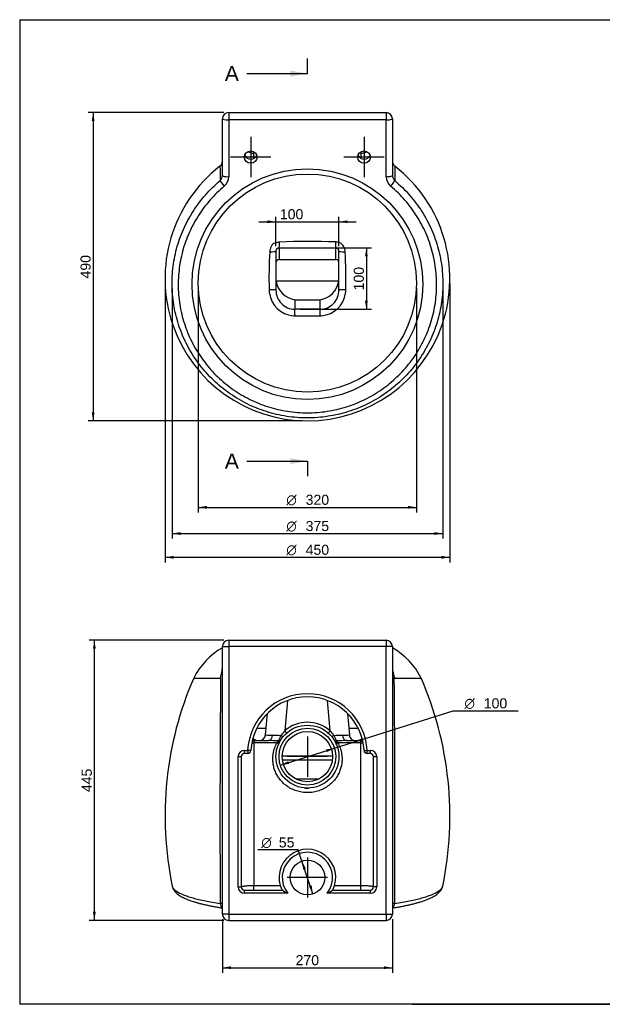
# Model space of a CAD drawing. Header units: millimetres. Extents: x 11 to 285, y 7 to 203.
# Tile 1 of 3: x 11 to 127, y 7 to 203. Entities that reach past the tile are written whole.
import ezdxf
from ezdxf.enums import TextEntityAlignment as Align
from ezdxf.lldxf.tags import DXFTag

# ---------------------------------------------------------------- set-up
doc = ezdxf.new("R2010")
doc.units = ezdxf.units.MM
for name, color, linetype in [('1', 7, 'Continuous'), ('Default', 7, 'Continuous'), ('PLANET-A-P_(8401', 7, 'Continuous'), ('Predefinito', 7, 'Continuous')]:
    doc.layers.add(name, color=color, linetype=linetype)
doc.styles.add('SEACAD_Arial', font='ARIAL.TTF')
doc.styles.add('SEACAD_Solid_Edge_ANSI1_Symbols', font='semeca1.ttf')
tags = doc.linetypes.add('CENTER2', pattern=[28.575, 19.05, -3.175, 3.175, -3.175]).pattern_tags.tags
tags[10:11] = [DXFTag(74, 4), DXFTag(75, 0), DXFTag(340, '0'), DXFTag(46, 0.0), DXFTag(50, 0.0), DXFTag(44, 0.0), DXFTag(45, 0.0)]
tags[8:9] = [DXFTag(74, 4), DXFTag(75, 0), DXFTag(340, '0'), DXFTag(46, 0.0), DXFTag(50, 0.0), DXFTag(44, 0.0), DXFTag(45, 0.0)]
tags[6:7] = [DXFTag(74, 4), DXFTag(75, 0), DXFTag(340, '0'), DXFTag(46, 0.0), DXFTag(50, 0.0), DXFTag(44, 0.0), DXFTag(45, 0.0)]
tags[4:5] = [DXFTag(74, 4), DXFTag(75, 0), DXFTag(340, '0'), DXFTag(46, 0.0), DXFTag(50, 0.0), DXFTag(44, 0.0), DXFTag(45, 0.0)]
doc.dimstyles.new('ISO_PALLINATURA', dxfattribs={"dimtxt": 2, "dimasz": 1.7, "dimexe": 1, "dimexo": 1, "dimgap": 1, "dimtad": 1, "dimlfac": 8, "dimtxsty": 'SEACAD_Arial', "dimblk1": '_SE_FILLED', "dimblk2": '_SE_FILLED', "dimsah": 1, "dimcen": 1, "dimadec": 0, "dimazin": 0, "dimtfac": 1, "dimtmove": 0, "dimatfit": 3, "dimfxl": 1, "dimtolj": 1, "dimarcsym": 0})

# ---------------------------------------------------------------- blocks, each defined once
blk = doc.blocks.new('SEANNOT_GROUP2')
at = {"layer": 'Default', "color": 7, "linetype": 'CENTER2'}
for p, q in [((67.97, 36.47), (67.97, 28.47)), ((71.97, 32.47), (63.97, 32.47))]:
    blk.add_line(p, q, dxfattribs=at)
blk = doc.blocks.new('SEANNOT_GROUP3')
at = {"layer": 'Default', "color": 7, "linetype": 'CENTER2'}
for p, q in [((67.97, 60.47), (67.97, 52.47)), ((71.97, 56.47), (63.97, 56.47))]:
    blk.add_line(p, q, dxfattribs=at)
blk = doc.blocks.new('SEANNOT_GROUP4')
at = {"layer": 'Default', "color": 7, "linetype": 'CENTER2'}
for p, q in [((56.72, 179.56), (56.72, 171.56)), ((60.72, 175.56), (52.72, 175.56))]:
    blk.add_line(p, q, dxfattribs=at)
blk = doc.blocks.new('SEANNOT_GROUP5')
at = {"layer": 'Default', "color": 7, "linetype": 'CENTER2'}
for p, q in [((79.22, 179.56), (79.22, 171.56)), ((83.22, 175.56), (75.22, 175.56))]:
    blk.add_line(p, q, dxfattribs=at)
blk = doc.blocks.new('SE')
at = {"layer": 'PLANET-A-P_(8401', "color": 7, "linetype": 'Continuous'}
for p, q in [((52.35, 184.41), (83.6, 184.41)), ((52.35, 184.41), (52.35, 182.94)), ((83.6, 184.41), (83.6, 182.94)), ((51.1, 171.89), (51.1, 183.16)), ((52.35, 182.94), (52.35, 171.66)), ((83.6, 182.94), (52.35, 182.94)), ((83.6, 171.66), (83.6, 182.94)), ((84.85, 183.16), (84.85, 171.89)), ((56.74, 176.79), (56.74, 176.4)), ((57.35, 175.31), (57.35, 176.33)), ((57.7, 176.33), (57.35, 176.33)), ((78.6, 176.33), (78.24, 176.33)), ((78.6, 176.33), (78.6, 175.31)), ((79.21, 176.4), (79.21, 176.79)), ((61.72, 156.84), (61.72, 149.15)), ((62.35, 157.52), (62.35, 155.19)), ((73.6, 155.19), (73.6, 157.52)), ((74.22, 149.15), (74.22, 156.84)), ((62.35, 155.19), (73.6, 155.19)), ((62.35, 155.19), (62.35, 155.19)), ((62.35, 155.19), (73.6, 155.19)), ((73.6, 155.19), (73.6, 155.19)), ((61.75, 150.95), (74.19, 150.95)), ((65.47, 147.23), (70.47, 147.23)), ((65.47, 147.23), (65.47, 145.34)), ((70.47, 145.34), (70.47, 147.23))]:
    blk.add_line(p, q, dxfattribs=at)
for centre, radius in [((67.97, 150.31), 22.91), ((67.97, 150.53), 21.66)]:
    blk.add_circle(centre, radius, dxfattribs=at)
for centre, radius, start, end in [((52.35, 183.16), 1.25, 90, 180), ((83.6, 183.16), 1.25, 0, 90), ((57.35, 178.83), 2.5, 240.4346, 270), ((78.6, 178.83), 2.5, 270, 299.5654), ((49.85, 174.74), 1.25, 307.4849, 359.9845), ((86.1, 174.74), 1.25, 180.0139, 232.5767), ((67.97, 151.44), 28.27, 127.8947, 270), ((2280.94, 201.09), 2230.5, 180.70213, 180.77582), ((67.97, 151.44), 28.27, 270, 52.1046), ((49.76, 171.89), 1.34, 311.8232, 0.1823), ((49.86, 171.67), 2.48, 309.8832, 359.9533), ((86.08, 171.67), 2.48, 180.0341, 230.1294), ((86.18, 171.88), 1.33, 179.745, 228.2494), ((61.76, 157.4), 1.08, 99.7105, 159.2803), ((62.56, 156.38), 2.31, 92.981, 115.0632), ((68.08, 37.2), 121.62, 87.4384, 92.661), ((73.41, 156.36), 2.33, 67.1836, 87.2668), ((74.13, 157.43), 1.1, 21.7585, 80.3761), ((165.42, 151.35), 105.08, 177.0543, 181.1733), ((63.03, 156.62), 2.56, 152.7867, 177.0476), ((68.13, 944.89), 787.39, 269.57923, 270.39786), ((72.94, 156.6), 2.53, 3.1085, 29.1217), ((-24.93, 151.32), 100.54, 358.7876, 3.0892), ((62.35, 154.56), 0.625, 90, 180), ((73.6, 154.56), 0.625, 0, 90), ((65.89, 149.32), 5.54, 181.3163, 188.3255), ((65.5, 149.12), 3.78, 179.5315, 269.5679), ((70.45, 149.12), 3.78, 270.3866, 0.5139), ((70.05, 149.32), 5.54, 351.6816, 358.6883), ((65.53, 149.2), 5.16, 187.5434, 265.3722), ((70.42, 149.2), 5.16, 274.6093, 352.4751), ((67.97, -912.81), 1058.16, 89.86463, 90.13537), ((65.61, 149.32), 5.28, 264.5603, 268.8463), ((67.97, 266.29), 122.28, 268.8439, 271.1561), ((70.33, 149.32), 5.28, 271.1537, 275.4397)]:
    blk.add_arc(centre, radius, start, end, dxfattribs=at)
for centre, major_axis, ratio, start_param, end_param in [((52.35, 183.16), (-1.25, 0), 0.180167, 0, 1.570796), ((83.6, 183.16), (-1.25, 0), 0.180167, 1.570796, 3.141593), ((56.72, 176.41), (0, -1.27), 0.983636, 5.058314, 6.283185), ((56.72, 176.41), (0, -1.27), 0.983636, 0, 1.224871), ((79.22, 176.41), (0, -1.27), 0.983636, 5.058314, 6.283185), ((79.22, 176.41), (0, -1.27), 0.983636, 0, 1.224871), ((51.46, 169.99), (0.802, -0.959), 0.116752, 3.398742, 4.850997), ((52.35, 171.89), (-1.25, 0), 0.180167, 0, 1.570796), ((83.6, 171.89), (-1.25, 0), 0.180167, 1.570796, 3.141593), ((84.49, 169.99), (-0.802, -0.959), 0.116752, 1.432188, 2.884444), ((62.35, 159.37), (-0.02, -1.87), 0.054465, 0.158691, 1.194563), ((73.6, 159.37), (0.01, -1.87), 0.048503, -1.201264, -0.158641), ((59.85, 156.84), (1.87, 0), 0.052291, 5.052983, 6.283185), ((76.1, 156.84), (-1.88, 0), 0.057195, 0, 1.226319), ((62.35, 154.57), (-0.625, 0), 0.987473, 4.712389, 6.283185), ((73.6, 154.57), (0.625, 0), 0.987473, 0, 1.570796), ((65.47, 150.95), (-2.81, 2.81), 0.880911, 0.848628, 2.292964), ((70.47, 150.95), (-2.81, -2.81), 0.880911, 0.848628, 2.292964), ((59.85, 149.15), (-1.87, 0), 0.023568, 3.141593, 4.437182), ((76.1, 149.15), (1.87, 0), 0.023481, 1.846049, 3.141593), ((65.47, 143.48), (0, 1.87), 0.019103, -1.272809, -0.126483), ((70.47, 143.48), (0, 1.87), 0.019103, 0.126483, 1.272809)]:
    blk.add_ellipse(centre, major_axis=major_axis, ratio=ratio, start_param=start_param, end_param=end_param, dxfattribs=at)
for centre in [(56.72, 175.56), (79.22, 175.56)]:
    blk.add_ellipse(centre, major_axis=(1.25, 0), ratio=0.983636, dxfattribs=at)
for points, knots in [([(85.33, 173.76), (85.33, 173.76), (85.33, 173.76), (85.33, 173.75), (85.33, 173.65), (85.32, 173.33), (85.32, 173.19), (85.32, 172.87), (85.32, 172.69), (85.31, 172.06), (85.3, 171.53), (85.29, 170.89)], [0.6221747, 0.6221747, 0.6221747, 0.6221747, 0.625, 0.625, 0.75, 0.75, 0.8125, 0.8125, 0.875, 0.875, 1, 1, 1, 1]), ([(85.29, 170.89), (85.82, 170.45), (86.33, 169.98), (87.31, 169.02), (87.79, 168.52), (89.13, 166.98), (89.95, 165.9), (91.04, 164.19), (91.38, 163.6), (92.02, 162.4), (92.32, 161.78), (93.14, 159.91), (93.59, 158.63), (94.29, 156.03), (94.54, 154.7), (94.83, 151.99), (94.88, 150.63), (94.76, 147.94), (94.6, 146.6), (94.2, 144.6), (94.04, 143.94), (93.67, 142.63), (93.46, 141.98), (92.77, 140.08), (92.21, 138.85), (90.9, 136.47), (90.15, 135.32), (88.49, 133.16), (87.58, 132.15), (86.11, 130.74), (85.6, 130.29), (84.54, 129.42), (83.99, 129), (82.3, 127.82), (81.13, 127.13), (78.68, 125.93), (77.4, 125.41), (74.76, 124.58), (73.43, 124.27), (70.72, 123.86), (69.36, 123.75), (67.28, 123.75), (66.59, 123.78), (65.22, 123.88), (64.54, 123.96), (62.51, 124.27), (61.17, 124.58), (59.21, 125.2), (58.55, 125.44), (57.27, 125.95), (56.65, 126.23), (54.81, 127.14), (53.64, 127.83), (51.4, 129.4), (50.32, 130.27), (48.35, 132.16), (47.45, 133.17), (46.21, 134.78), (45.81, 135.34), (45.06, 136.48), (44.71, 137.07), (43.73, 138.86), (43.17, 140.09), (42.48, 142), (42.27, 142.64), (41.9, 143.94), (41.74, 144.61), (41.35, 146.61), (41.18, 147.96), (41.07, 150.65), (41.11, 152), (41.33, 154.03), (41.43, 154.7), (41.68, 156.04), (41.83, 156.69), (42.36, 158.65), (42.8, 159.92), (43.62, 161.79), (43.92, 162.4), (44.57, 163.61), (44.91, 164.19), (46.01, 165.91), (46.82, 166.99), (48.16, 168.53), (48.63, 169.02), (49.61, 169.98), (50.12, 170.45), (50.65, 170.89)], [0, 0, 0, 0, 0.015625, 0.015625, 0.03125, 0.03125, 0.0625, 0.0625, 0.078125, 0.078125, 0.09375, 0.09375, 0.125, 0.125, 0.15625, 0.15625, 0.1875, 0.1875, 0.21875, 0.21875, 0.234375, 0.234375, 0.25, 0.25, 0.28125, 0.28125, 0.3125, 0.3125, 0.34375, 0.34375, 0.359375, 0.359375, 0.375, 0.375, 0.40625, 0.40625, 0.4375, 0.4375, 0.46875, 0.46875, 0.5, 0.5, 0.515625, 0.515625, 0.53125, 0.53125, 0.5625, 0.5625, 0.578125, 0.578125, 0.59375, 0.59375, 0.625, 0.625, 0.65625, 0.65625, 0.6875, 0.6875, 0.703125, 0.703125, 0.71875, 0.71875, 0.75, 0.75, 0.765625, 0.765625, 0.78125, 0.78125, 0.8125, 0.8125, 0.84375, 0.84375, 0.859375, 0.859375, 0.875, 0.875, 0.90625, 0.90625, 0.921875, 0.921875, 0.9375, 0.9375, 0.96875, 0.96875, 0.984375, 0.984375, 1, 1, 1, 1]), ([(51.46, 169.76), (50.45, 168.92), (49.52, 168.01), (47.81, 166.06), (47.03, 165.03), (45.97, 163.38), (45.64, 162.81), (45.03, 161.67), (44.75, 161.09), (43.96, 159.32), (43.53, 158.1), (43.03, 156.23), (42.88, 155.59), (42.64, 154.31), (42.55, 153.67), (42.34, 151.75), (42.29, 150.47), (42.37, 148.54), (42.43, 147.89), (42.58, 146.6), (42.68, 145.96), (43.06, 144.05), (43.41, 142.81), (44.07, 141), (44.31, 140.4), (44.84, 139.22), (45.14, 138.63), (46.08, 136.92), (46.79, 135.83), (48.36, 133.78), (49.22, 132.81), (50.64, 131.45), (51.13, 131.02), (52.14, 130.19), (52.66, 129.79), (54.26, 128.67), (55.38, 128.01), (57.14, 127.14), (57.75, 126.87), (58.97, 126.38), (59.59, 126.16), (61.46, 125.57), (62.73, 125.27), (64.67, 124.97), (65.32, 124.89), (66.64, 124.79), (67.3, 124.77), (69.27, 124.77), (70.58, 124.86), (72.52, 125.16), (73.16, 125.28), (74.44, 125.58), (75.08, 125.76), (76.97, 126.35), (78.18, 126.84), (79.93, 127.7), (80.51, 128.01), (81.63, 128.67), (82.19, 129.03), (83.8, 130.16), (84.81, 130.99), (86.69, 132.78), (87.55, 133.74), (88.75, 135.3), (89.13, 135.83), (89.84, 136.92), (90.17, 137.47), (91.1, 139.17), (91.64, 140.35), (92.3, 142.17), (92.51, 142.8), (92.86, 144.05), (93.01, 144.68), (93.38, 146.57), (93.54, 147.85), (93.62, 149.78), (93.63, 150.43), (93.58, 151.73), (93.54, 152.38), (93.33, 154.31), (93.09, 155.57), (92.59, 157.44), (92.4, 158.05), (91.97, 159.28), (91.73, 159.89), (90.94, 161.67), (90.33, 162.81), (88.94, 164.99), (88.17, 166.03), (86.44, 168), (85.5, 168.92), (84.49, 169.76)], [0, 0, 0, 0, 0.03125, 0.03125, 0.0625, 0.0625, 0.078125, 0.078125, 0.09375, 0.09375, 0.125, 0.125, 0.140625, 0.140625, 0.15625, 0.15625, 0.1875, 0.1875, 0.203125, 0.203125, 0.21875, 0.21875, 0.25, 0.25, 0.265625, 0.265625, 0.28125, 0.28125, 0.3125, 0.3125, 0.34375, 0.34375, 0.359375, 0.359375, 0.375, 0.375, 0.40625, 0.40625, 0.421875, 0.421875, 0.4375, 0.4375, 0.46875, 0.46875, 0.484375, 0.484375, 0.5, 0.5, 0.53125, 0.53125, 0.546875, 0.546875, 0.5625, 0.5625, 0.59375, 0.59375, 0.609375, 0.609375, 0.625, 0.625, 0.65625, 0.65625, 0.6875, 0.6875, 0.703125, 0.703125, 0.71875, 0.71875, 0.75, 0.75, 0.765625, 0.765625, 0.78125, 0.78125, 0.8125, 0.8125, 0.828125, 0.828125, 0.84375, 0.84375, 0.875, 0.875, 0.890625, 0.890625, 0.90625, 0.90625, 0.9375, 0.9375, 0.96875, 0.96875, 1, 1, 1, 1]), ([(62.35, 157.52), (62.32, 157.52), (62.3, 157.52), (62.26, 157.51), (62.23, 157.51), (62.19, 157.5), (62.17, 157.49), (62.14, 157.48), (62.14, 157.48), (62.12, 157.47), (62.11, 157.46), (62.06, 157.44), (62.03, 157.42), (61.96, 157.37), (61.93, 157.34), (61.87, 157.27), (61.85, 157.24), (61.81, 157.18), (61.8, 157.16), (61.79, 157.13), (61.78, 157.12), (61.77, 157.1), (61.77, 157.09), (61.76, 157.06), (61.75, 157.04), (61.74, 157), (61.73, 156.98), (61.73, 156.94), (61.73, 156.92), (61.72, 156.88), (61.72, 156.86), (61.72, 156.84)], [0, 0, 0, 0, 0.0625, 0.0625, 0.125, 0.125, 0.1875, 0.1875, 0.21875, 0.21875, 0.25, 0.25, 0.375, 0.375, 0.5, 0.5, 0.625, 0.625, 0.6875, 0.6875, 0.71875, 0.71875, 0.75, 0.75, 0.8125, 0.8125, 0.875, 0.875, 0.9375, 0.9375, 1, 1, 1, 1]), ([(74.22, 156.84), (74.22, 156.88), (74.22, 156.92), (74.21, 156.98), (74.21, 157), (74.19, 157.04), (74.19, 157.06), (74.18, 157.09), (74.17, 157.1), (74.16, 157.12), (74.16, 157.13), (74.14, 157.16), (74.13, 157.18), (74.1, 157.24), (74.07, 157.27), (74.01, 157.34), (73.98, 157.37), (73.91, 157.42), (73.88, 157.44), (73.83, 157.46), (73.82, 157.47), (73.81, 157.47), (73.8, 157.48), (73.77, 157.49), (73.75, 157.5), (73.71, 157.51), (73.68, 157.51), (73.64, 157.52), (73.62, 157.52), (73.6, 157.52)], [0, 0, 0, 0, 0.125, 0.125, 0.1875, 0.1875, 0.25, 0.25, 0.28125, 0.28125, 0.3125, 0.3125, 0.375, 0.375, 0.5, 0.5, 0.625, 0.625, 0.75, 0.75, 0.78125, 0.78125, 0.8125, 0.8125, 0.875, 0.875, 0.9375, 0.9375, 1, 1, 1, 1])]:
    blk.add_open_spline(points, degree=3, knots=knots, dxfattribs=at)
blk = doc.blocks.new('SE2')
at = {"color": 7, "linetype": 'Continuous', "style": 'SEACAD_Arial'}
blk.add_text('A', height=3, dxfattribs=at).set_placement((51.57, 193.65), align=Align.TOP_LEFT)
blk = doc.blocks.new('SE3')
at = {"color": 7, "linetype": 'Continuous', "style": 'SEACAD_Arial'}
blk.add_text('A', height=3, dxfattribs=at).set_placement((51.57, 116.67), align=Align.TOP_LEFT)
blk = doc.blocks.new('SEANNOT_GROUP6')
at = {"linetype": 'Continuous'}
blk.add_hatch(color=7, dxfattribs=at).paths.add_polyline_path([(64.57, 191.59), (67.97, 192.15), (64.57, 192.72)])
at = {"color": 7, "linetype": 'Continuous'}
blk.add_lwpolyline([(55.97, 192.15), (67.97, 192.15)], dxfattribs=at)
blk = doc.blocks.new('SEANNOT_GROUP7')
at = {"linetype": 'Continuous'}
blk.add_hatch(color=7, dxfattribs=at).paths.add_polyline_path([(64.57, 114.6), (67.97, 115.17), (64.57, 115.74)])
at = {"color": 7, "linetype": 'Continuous'}
blk.add_lwpolyline([(55.97, 115.17), (67.97, 115.17)], dxfattribs=at)
blk = doc.blocks.new('SE1')
at = {"layer": 'Default', "color": 7, "linetype": 'CENTER2'}
for p, q in [((67.97, 192.15), (67.97, 195.15)), ((67.97, 115.17), (67.97, 112.17))]:
    blk.add_line(p, q, dxfattribs=at)
at = {"layer": 'Default', "color": 7, "linetype": 'CENTER2', "const_width": 0.00035}
blk.add_lwpolyline([(67.97, 192.15), (67.97, 115.17)], dxfattribs=at)
at = {"layer": 'Default'}
for name in ['SE2', 'SEANNOT_GROUP6', 'SE3', 'SEANNOT_GROUP7']:
    blk.add_blockref(name, (0, 0), dxfattribs=at)
blk = doc.blocks.new('SE5')
at = {"layer": 'PLANET-A-P_(8401', "color": 7, "linetype": 'Continuous'}
for p, q in [((51.1, 25.21), (51.1, 78.34)), ((51.1, 78.34), (52.35, 78.34)), ((52.35, 79.59), (83.6, 79.59)), ((52.35, 79.59), (52.35, 78.34)), ((52.35, 78.34), (52.35, 25.21)), ((83.6, 78.34), (52.35, 78.34)), ((83.6, 79.59), (83.6, 78.34)), ((83.6, 25.21), (83.6, 78.34)), ((84.85, 78.34), (83.6, 78.34)), ((84.85, 78.34), (84.85, 25.21)), ((45.4, 72.09), (50.68, 72.09)), ((85.26, 72.09), (90.54, 72.09)), ((63.99, 67.61), (63.46, 61.6)), ((72.48, 61.6), (71.96, 67.61)), ((59.66, 60.8), (60.03, 65.06)), ((75.92, 65.06), (76.29, 60.8)), ((57.93, 62.16), (59.77, 62.16)), ((76.17, 62.16), (78.02, 62.16)), ((57.35, 59.6), (57.35, 59.22)), ((57.35, 59.22), (57.35, 30.9)), ((61.96, 59.22), (57.35, 59.22)), ((57.44, 59.66), (60.25, 59.66)), ((78.6, 59.22), (73.99, 59.22)), ((75.7, 59.66), (78.5, 59.66)), ((78.6, 59.22), (78.6, 59.6)), ((78.6, 30.9), (78.6, 59.22)), ((55.47, 57.72), (56.11, 57.72)), ((55.47, 57.09), (55.47, 57.72)), ((56.11, 57.09), (55.47, 57.09)), ((56.11, 57.72), (56.11, 57.09)), ((56.74, 57.68), (56.11, 57.72)), ((79.21, 57.68), (79.83, 57.72)), ((79.83, 57.72), (80.47, 57.72)), ((79.83, 57.09), (79.83, 57.72)), ((80.47, 57.09), (79.83, 57.09)), ((80.47, 57.09), (80.47, 57.72)), ((54.22, 30.59), (54.22, 56.47)), ((54.22, 56.47), (54.85, 56.47)), ((54.85, 56.47), (54.85, 30.59)), ((62.97, 56.61), (72.97, 56.61)), ((72.92, 55.74), (63.03, 55.74)), ((81.1, 30.59), (81.1, 56.47)), ((81.1, 56.47), (81.72, 56.47)), ((81.72, 56.47), (81.72, 30.59)), ((65.64, 52.04), (70.3, 52.04)), ((54.22, 30.59), (54.85, 30.59)), ((55.47, 29.97), (62.93, 29.97)), ((55.47, 29.34), (55.47, 29.97)), ((64.07, 29.34), (55.47, 29.34)), ((57.35, 30.9), (62.57, 30.9)), ((57.35, 29.97), (57.35, 30.9)), ((80.47, 29.34), (71.87, 29.34)), ((73.01, 29.97), (80.47, 29.97)), ((73.37, 30.9), (78.6, 30.9)), ((78.6, 29.97), (78.6, 30.9)), ((80.47, 29.34), (80.47, 29.97)), ((81.72, 30.59), (81.1, 30.59)), ((52.35, 25.21), (51.1, 25.21)), ((52.35, 25.21), (83.6, 25.21)), ((52.35, 25.21), (52.35, 23.96)), ((52.35, 23.96), (83.6, 23.96)), ((83.6, 25.21), (83.6, 23.96)), ((83.6, 25.21), (84.85, 25.21))]:
    blk.add_line(p, q, dxfattribs=at)
for centre, radius in [((67.97, 56.47), 6.25), ((67.97, 56.47), 5.63), ((67.97, 56.47), 5), ((67.97, 32.47), 3.44)]:
    blk.add_circle(centre, radius, dxfattribs=at)
for centre, radius, start, end in [((52.35, 78.34), 1.25, 90, 180), ((83.6, 78.34), 1.25, 0, 90), ((58.18, 65.66), 14.31, 119.6799, 153.2898), ((77.76, 65.66), 14.31, 26.7102, 60.3201), ((44.61, 74.4), 6.49, 340.403, 358.1158), ((91.34, 74.4), 6.49, 181.8842, 199.5969), ((108.45, 44.68), 68.75, 156.5019, 191.6707), ((3592.99, 44.01), 3542.38, 179.54366, 180.27005), ((-3461.35, 44), 3546.68, 359.73039, 0.4559), ((27.5, 44.68), 68.75, 348.33, 23.4981), ((67.97, 57.09), 11.88, 3.017, 176.983), ((67.97, 57.09), 11.25, 3.017, 176.983), ((67.97, 56.41), 6.88, 49, 131), ((58.41, 60.91), 1.25, 270, 355), ((58.49, 61.97), 4.41, 327.4713, 343.2361), ((68.31, 56.82), 6.81, 135.4335, 145.3333), ((67.63, 56.82), 6.81, 34.6667, 44.5665), ((77.48, 61.98), 4.44, 196.822, 212.4706), ((77.53, 60.91), 1.25, 185, 270), ((57.35, 62.11), 2.51, 262.7412, 269.8796), ((58.49, 62.15), 2.49, 237.0156, 268.804), ((59.39, 1.44), 58.23, 87.2284, 89.1586), ((67.07, 56.04), 6.02, 143.7995, 148.0694), ((67.97, 56.47), 6.25, 151.0255, 156.986), ((67.97, 56.47), 6.25, 22.2577, 28.9745), ((76.55, 1.47), 58.2, 90.8409, 92.7722), ((68.88, 56.04), 6.02, 31.9306, 36.2005), ((77.45, 62.15), 2.49, 271.196, 302.9173), ((78.59, 62.11), 2.51, 270.1204, 277.28), ((55.47, 56.47), 1.25, 90, 180), ((55.47, 56.47), 0.625, 90, 180), ((56.11, 57.72), 0.625, 270, 356.983), ((79.83, 57.72), 0.625, 183.017, 270), ((80.47, 56.47), 1.25, 0, 90), ((80.47, 56.47), 0.625, 0, 90), ((67.97, 56.47), 6.25, 265.4054, 272.3003), ((67.97, 32.47), 5.62, 333.6122, 206.3878), ((67.97, 32.47), 5, 321.3178, 218.6822), ((55.47, 30.59), 1.25, 180, 270), ((55.47, 30.59), 0.625, 180, 270), ((69.34, 40.26), 12.12, 238.1121, 244.2418), ((66.61, 40.26), 12.12, 295.7582, 301.8879), ((80.47, 30.59), 1.25, 270, 0), ((80.47, 30.59), 0.625, 270, 0), ((52.35, 25.21), 1.25, 180, 270), ((83.6, 25.21), 1.25, 270, 360)]:
    blk.add_arc(centre, radius, start, end, dxfattribs=at)
for centre, major_axis, ratio, start_param, end_param in [((63.43, 60.91), (3.77, 0.11), 0.028553, 3.138259, 4.022486), ((60.25, 60.91), (0, 1.25), 0.630342, 3.141593, 4.589938), ((62.6, 60.76), (-0.488, 0.39), 0.032398, 3.141593, 4.509273), ((63.46, 61.65), (0.41, -0.472), 0.057303, 4.778214, 6.283185), ((72.48, 61.65), (-0.41, -0.472), 0.057303, 0, 1.504972), ((73.34, 60.76), (-0.488, -0.39), 0.032398, 4.915504, 6.283185), ((72.51, 60.91), (-3.77, 0.11), 0.028553, 2.260699, 3.144926), ((75.7, 60.91), (0, 1.25), 0.630342, 1.693247, 3.141593), ((57.35, 61.51), (2.5, 0), 0.913303, 4.545827, 4.712389), ((57.44, 62.16), (0, -2.5), 0.996078, 6.114936, 6.283185), ((57.44, 54.66), (0, 5), 0.133244, 0, 0.146676), ((61.96, 59.8), (-0.547, 0.303), 0.890927, 2.029095, 3.141593), ((62.21, 60.21), (-0.524, 0.341), 0.982537, 2.139444, 3.141593), ((73.73, 60.21), (-0.524, -0.341), 0.982537, 0, 1.002149), ((73.99, 59.8), (0.547, 0.303), 0.890927, 3.141593, 4.25409), ((78.5, 62.16), (0, -2.5), 0.996078, 0, 0.16825), ((78.5, 54.66), (0, -5), 0.133244, 2.994916, 3.141593), ((78.6, 61.51), (-2.5, 0), 0.913303, 1.570796, 1.737358), ((51.46, 27.63), (0.19, 1.24), 0.637415, 1.925347, 2.918884), ((84.49, 27.63), (-0.19, 1.24), 0.637415, 3.364301, 4.357838)]:
    blk.add_ellipse(centre, major_axis=major_axis, ratio=ratio, start_param=start_param, end_param=end_param, dxfattribs=at)
for points in [[(50.68, 72.09), (50.7, 72.16), (50.72, 72.22)], [(85.26, 72.09), (85.24, 72.16), (85.22, 72.22)]]:
    blk.add_open_spline(points, degree=2, dxfattribs=at)
for points, knots in [([(61.03, 60.76), (61.15, 60.76), (61.28, 60.75), (61.54, 60.74), (61.68, 60.74), (61.89, 60.73), (61.96, 60.72), (62.11, 60.71), (62.18, 60.71), (62.41, 60.7), (62.56, 60.7), (62.71, 60.69)], [0, 0, 0, 0, 0.25, 0.25, 0.5, 0.5, 0.625, 0.625, 0.75, 0.75, 1, 1, 1, 1]), ([(73.23, 60.69), (73.38, 60.7), (73.54, 60.7), (73.76, 60.71), (73.83, 60.71), (73.98, 60.72), (74.05, 60.73), (74.26, 60.74), (74.4, 60.74), (74.66, 60.75), (74.79, 60.76), (74.91, 60.76)], [0, 0, 0, 0, 0.25, 0.25, 0.375, 0.375, 0.5, 0.5, 0.75, 0.75, 1, 1, 1, 1]), ([(73.99, 59.22), (74.33, 58.62), (74.63, 57.88), (74.8, 56.76), (74.83, 56.53), (74.85, 56.04), (74.85, 55.79), (74.79, 55.01), (74.69, 54.46), (74.4, 53.62), (74.28, 53.33), (74, 52.77), (73.84, 52.5), (73.46, 51.96), (73.24, 51.69), (72.75, 51.19), (72.49, 50.96), (71.92, 50.52), (71.61, 50.33), (70.95, 49.97), (70.61, 49.83), (69.9, 49.58), (69.53, 49.49), (68.77, 49.36), (68.4, 49.33), (67.64, 49.33), (67.25, 49.35), (66.5, 49.47), (66.13, 49.56), (65.42, 49.79), (65.07, 49.94), (64.4, 50.28), (64.09, 50.48), (63.51, 50.91), (63.24, 51.14), (62.75, 51.64), (62.53, 51.91), (62.14, 52.45), (61.97, 52.73), (61.68, 53.29), (61.56, 53.57), (61.36, 54.14), (61.29, 54.42), (61.17, 54.97), (61.14, 55.23), (61.1, 55.75), (61.09, 56), (61.11, 56.49), (61.13, 56.73), (61.31, 57.87), (61.61, 58.62), (61.96, 59.22)], [0, 0, 0, 0, 0.125, 0.125, 0.15625, 0.15625, 0.1875, 0.1875, 0.25, 0.25, 0.28125, 0.28125, 0.3125, 0.3125, 0.34375, 0.34375, 0.375, 0.375, 0.40625, 0.40625, 0.4375, 0.4375, 0.46875, 0.46875, 0.5, 0.5, 0.53125, 0.53125, 0.5625, 0.5625, 0.59375, 0.59375, 0.625, 0.625, 0.65625, 0.65625, 0.6875, 0.6875, 0.71875, 0.71875, 0.75, 0.75, 0.78125, 0.78125, 0.8125, 0.8125, 0.84375, 0.84375, 0.875, 0.875, 1, 1, 1, 1]), ([(41.12, 30.77), (41.14, 30.66), (41.19, 30.55), (41.33, 30.31), (41.43, 30.19), (41.68, 29.95), (41.83, 29.84), (42.36, 29.49), (42.8, 29.26), (43.62, 28.93), (43.92, 28.82), (44.57, 28.61), (44.91, 28.5), (46.01, 28.2), (46.82, 28.01), (48.16, 27.73), (48.63, 27.64), (49.61, 27.47), (50.12, 27.39), (50.65, 27.31)], [0.8290231, 0.8290231, 0.8290231, 0.8290231, 0.84375, 0.84375, 0.859375, 0.859375, 0.875, 0.875, 0.90625, 0.90625, 0.921875, 0.921875, 0.9375, 0.9375, 0.96875, 0.96875, 0.984375, 0.984375, 1, 1, 1, 1]), ([(41.12, 30.77), (41.14, 30.69), (41.18, 30.53), (41.28, 30.27), (41.42, 30.01), (41.6, 29.76), (41.81, 29.52), (42.07, 29.28), (42.37, 29.04), (42.73, 28.8), (43.13, 28.58), (43.57, 28.36), (44.04, 28.15), (44.55, 27.95), (45.09, 27.77), (45.66, 27.59), (46.26, 27.42), (46.88, 27.25), (47.54, 27.09), (48.22, 26.94), (48.93, 26.8), (49.66, 26.66), (50.38, 26.53), (50.87, 26.45), (51.09, 26.42)], [0, 0, 0, 0, 0.0262806, 0.0590736, 0.0932627, 0.1295743, 0.168781, 0.2115793, 0.2582599, 0.3082016, 0.3598091, 0.4111973, 0.4628381, 0.5136765, 0.5638383, 0.6134259, 0.6625247, 0.7111959, 0.7594801, 0.807403, 0.8549588, 0.9024808, 0.9498777, 0.9896627, 0.9896627, 0.9896627, 0.9896627]), ([(54.85, 30.59), (54.85, 30.63), (54.91, 30.66), (55.09, 30.72), (55.16, 30.74), (55.33, 30.77), (55.43, 30.78), (55.66, 30.82), (55.79, 30.83), (56.06, 30.85), (56.2, 30.86), (56.51, 30.88), (56.67, 30.89), (57, 30.9), (57.17, 30.9), (57.35, 30.9)], [0, 0, 0, 0, 0.25, 0.25, 0.375, 0.375, 0.5, 0.5, 0.625, 0.625, 0.75, 0.75, 0.875, 0.875, 1, 1, 1, 1]), ([(78.6, 30.9), (78.77, 30.9), (78.94, 30.9), (79.27, 30.89), (79.43, 30.88), (79.89, 30.86), (80.17, 30.83), (80.51, 30.79), (80.61, 30.77), (80.78, 30.74), (80.86, 30.72), (80.98, 30.68), (81.02, 30.66), (81.08, 30.63), (81.1, 30.61), (81.1, 30.59)], [0, 0, 0, 0, 0.125, 0.125, 0.25, 0.25, 0.5, 0.5, 0.625, 0.625, 0.75, 0.75, 0.875, 0.875, 1, 1, 1, 1]), ([(84.85, 26.42), (84.9, 26.43), (85.21, 26.48), (85.79, 26.57), (86.53, 26.7), (87.25, 26.84), (87.94, 26.99), (88.61, 27.14), (89.25, 27.3), (89.87, 27.47), (90.45, 27.64), (91, 27.82), (91.52, 28), (92.01, 28.2), (92.46, 28.4), (92.89, 28.62), (93.29, 28.85), (93.64, 29.09), (93.95, 29.34), (94.2, 29.59), (94.4, 29.84), (94.57, 30.09), (94.7, 30.36), (94.79, 30.6), (94.81, 30.73), (94.82, 30.77)], [0.0098106, 0.0098106, 0.0098106, 0.0098106, 0.0196876, 0.0665562, 0.1133992, 0.160521, 0.2080191, 0.255857, 0.3040017, 0.3524272, 0.4011191, 0.4500809, 0.4993416, 0.5489833, 0.5985743, 0.6495334, 0.701451, 0.7541733, 0.8008769, 0.843713, 0.8826449, 0.9183646, 0.9516801, 0.9873352, 1, 1, 1, 1]), ([(85.29, 27.31), (85.82, 27.39), (86.33, 27.47), (87.31, 27.64), (87.79, 27.73), (89.13, 28.01), (89.95, 28.2), (91.04, 28.5), (91.38, 28.61), (92.02, 28.82), (92.32, 28.93), (93.14, 29.27), (93.59, 29.49), (94.29, 29.96), (94.54, 30.19), (94.76, 30.55), (94.8, 30.66), (94.82, 30.77)], [0, 0, 0, 0, 0.015625, 0.015625, 0.03125, 0.03125, 0.0625, 0.0625, 0.078125, 0.078125, 0.09375, 0.09375, 0.125, 0.125, 0.15625, 0.15625, 0.1708972, 0.1708972, 0.1708972, 0.1708972]), ([(51.1, 27.28), (51.1, 27.28), (51.09, 27.29), (51.06, 27.29), (51.05, 27.29), (51.02, 27.3), (51, 27.3), (50.94, 27.3), (50.9, 27.3), (50.81, 27.31), (50.78, 27.31), (50.72, 27.31), (50.69, 27.31), (50.65, 27.31)], [0, 0, 0, 0, 0.25, 0.25, 0.375, 0.375, 0.5, 0.5, 0.75, 0.75, 0.875, 0.875, 1, 1, 1, 1]), ([(85.29, 27.31), (85.22, 27.31), (85.16, 27.31), (85.08, 27.31), (85.05, 27.3), (85, 27.3), (84.98, 27.3), (84.92, 27.3), (84.9, 27.29), (84.87, 27.29), (84.86, 27.29), (84.85, 27.28), (84.85, 27.28), (84.85, 27.28)], [0, 0, 0, 0, 0.25, 0.25, 0.375, 0.375, 0.5, 0.5, 0.75, 0.75, 0.875, 0.875, 1, 1, 1, 1])]:
    blk.add_open_spline(points, degree=3, knots=knots, dxfattribs=at)
blk = doc.blocks.new('DMBLK18')
at = {"layer": 'Default', "linetype": 'Continuous'}
for points in [[(60.02, 162.99), (60.02, 162.42), (61.72, 162.71)], [(75.92, 162.99), (74.22, 162.71), (75.92, 162.42)]]:
    blk.add_hatch(color=7, dxfattribs=at).paths.add_polyline_path(points)
at = {"layer": 'Default', "color": 7, "linetype": 'Continuous'}
for p, q in [((58.32, 162.71), (77.62, 162.71)), ((61.72, 157.84), (61.72, 163.71)), ((74.22, 157.84), (74.22, 163.71))]:
    blk.add_line(p, q, dxfattribs=at)
at = {"layer": 'Default', "color": 7, "linetype": 'Continuous', "style": 'SEACAD_Arial'}
blk.add_text('100', height=2, dxfattribs=at).set_placement((62.5, 165.21), align=Align.TOP_LEFT)
blk = doc.blocks.new('_SE_FILLED')
at = {"color": 0}
blk.add_line((0, 0), (-1, 0), dxfattribs=at)
blk.add_solid([(0, 0), (-1, -0.1665), (-1, 0.1665), (0, 0)], dxfattribs=at)
blk = doc.blocks.new('DMBLK19')
at = {"layer": 'Default', "linetype": 'Continuous'}
for points in [[(79.96, 155.82), (79.67, 157.52), (79.39, 155.82)], [(79.96, 147.04), (79.39, 147.04), (79.67, 145.34)]]:
    blk.add_hatch(color=7, dxfattribs=at).paths.add_polyline_path(points)
at = {"layer": 'Default', "color": 7, "linetype": 'Continuous'}
for p, q in [((63.35, 157.52), (80.67, 157.52)), ((79.67, 157.52), (79.67, 145.34)), ((66.47, 145.34), (80.67, 145.34))]:
    blk.add_line(p, q, dxfattribs=at)
at = {"layer": 'Default', "color": 7, "linetype": 'Continuous', "style": 'SEACAD_Arial'}
blk.add_text('100', height=2, rotation=90, dxfattribs=at).set_placement((77.17, 149.08), align=Align.TOP_LEFT)
blk = doc.blocks.new('DMBLK20')
at = {"layer": 'Default', "linetype": 'Continuous'}
for points in [[(25.15, 182.71), (25.72, 182.71), (25.43, 184.41)], [(25.15, 124.86), (25.43, 123.16), (25.72, 124.86)]]:
    blk.add_hatch(color=7, dxfattribs=at).paths.add_polyline_path(points)
at = {"layer": 'Default', "color": 7, "linetype": 'Continuous'}
for p, q in [((51.35, 184.41), (24.43, 184.41)), ((25.43, 184.41), (25.43, 123.16)), ((66.97, 123.16), (24.43, 123.16))]:
    blk.add_line(p, q, dxfattribs=at)
at = {"layer": 'Default', "color": 7, "linetype": 'Continuous', "style": 'SEACAD_Arial'}
blk.add_text('490', height=2, rotation=90, dxfattribs=at).set_placement((22.93, 151.44), align=Align.TOP_LEFT)
blk = doc.blocks.new('DMBLK21')
at = {"layer": 'Default', "linetype": 'Continuous'}
for points in [[(41.4, 95.77), (41.4, 96.34), (39.7, 96.06)], [(94.55, 95.77), (96.25, 96.06), (94.55, 96.34)]]:
    blk.add_hatch(color=7, dxfattribs=at).paths.add_polyline_path(points)
at = {"layer": 'Default', "color": 7, "linetype": 'Continuous'}
for p, q in [((39.7, 150.44), (39.7, 95.06)), ((96.25, 150.44), (96.25, 95.06)), ((39.7, 96.06), (96.25, 96.06))]:
    blk.add_line(p, q, dxfattribs=at)
for s, style, p in [('O', 'SEACAD_Solid_Edge_ANSI1_Symbols', (63.78, 98.56)), ('  450', 'SEACAD_Arial', (66.06, 98.56))]:
    blk.add_text(s, height=2, dxfattribs=dict(at, style=style)).set_placement(p, align=Align.TOP_LEFT)
blk = doc.blocks.new('DMBLK22')
at = {"layer": 'Default', "linetype": 'Continuous'}
for points in [[(48.01, 105.71), (48.01, 106.28), (46.31, 105.99)], [(87.93, 105.71), (89.63, 105.99), (87.93, 106.28)]]:
    blk.add_hatch(color=7, dxfattribs=at).paths.add_polyline_path(points)
at = {"layer": 'Default', "color": 7, "linetype": 'Continuous'}
for p, q in [((46.31, 149.53), (46.31, 104.99)), ((89.63, 149.53), (89.63, 104.99)), ((46.31, 105.99), (89.63, 105.99))]:
    blk.add_line(p, q, dxfattribs=at)
for s, style, p in [('O', 'SEACAD_Solid_Edge_ANSI1_Symbols', (63.78, 108.49)), ('  320', 'SEACAD_Arial', (66.06, 108.49))]:
    blk.add_text(s, height=2, dxfattribs=dict(at, style=style)).set_placement(p, align=Align.TOP_LEFT)
blk = doc.blocks.new('DMBLK23')
at = {"layer": 'Default', "linetype": 'Continuous'}
for points in [[(42.8, 100.5), (42.8, 101.07), (41.1, 100.78)], [(93.14, 100.5), (94.84, 100.78), (93.14, 101.07)]]:
    blk.add_hatch(color=7, dxfattribs=at).paths.add_polyline_path(points)
at = {"layer": 'Default', "color": 7, "linetype": 'Continuous'}
for p, q in [((41.1, 149.46), (41.1, 99.78)), ((94.84, 149.46), (94.84, 99.78)), ((41.1, 100.78), (94.84, 100.78))]:
    blk.add_line(p, q, dxfattribs=at)
for s, style, p in [('O', 'SEACAD_Solid_Edge_ANSI1_Symbols', (63.78, 103.28)), ('  375', 'SEACAD_Arial', (66.06, 103.28))]:
    blk.add_text(s, height=2, dxfattribs=dict(at, style=style)).set_placement(p, align=Align.TOP_LEFT)
blk = doc.blocks.new('DMBLK29')
at = {"layer": 'Default', "linetype": 'Continuous'}
for points in [[(52.8, 14.27), (52.8, 14.83), (51.1, 14.55)], [(83.15, 14.27), (84.85, 14.55), (83.15, 14.83)]]:
    blk.add_hatch(color=7, dxfattribs=at).paths.add_polyline_path(points)
at = {"layer": 'Default', "color": 7, "linetype": 'Continuous'}
for p, q in [((51.1, 24.21), (51.1, 13.55)), ((84.85, 24.21), (84.85, 13.55)), ((51.1, 14.55), (84.85, 14.55))]:
    blk.add_line(p, q, dxfattribs=at)
at = {"layer": 'Default', "color": 7, "linetype": 'Continuous', "style": 'SEACAD_Arial'}
blk.add_text('270', height=2, dxfattribs=at).set_placement((65.62, 17.05), align=Align.TOP_LEFT)
blk = doc.blocks.new('DMBLK30')
at = {"layer": 'Default', "linetype": 'Continuous'}
for points in [[(67.15, 34.02), (67.68, 34.2), (66.87, 35.72)], [(68.26, 30.73), (69.07, 29.21), (68.8, 30.91)]]:
    blk.add_hatch(color=7, dxfattribs=at).paths.add_polyline_path(points)
at = {"layer": 'Default', "color": 7, "linetype": 'Continuous'}
for p, q in [((66.12, 37.93), (58.11, 37.93)), ((66.87, 35.72), (66.12, 37.93)), ((69.07, 29.21), (66.87, 35.72))]:
    blk.add_line(p, q, dxfattribs=at)
for s, style, p in [('O', 'SEACAD_Solid_Edge_ANSI1_Symbols', (58.81, 40.43)), ('55', 'SEACAD_Arial', (62.29, 40.43))]:
    blk.add_text(s, height=2, dxfattribs=dict(at, style=style)).set_placement(p, align=Align.TOP_LEFT)
blk = doc.blocks.new('DMBLK31')
at = {"layer": 'Default', "linetype": 'Continuous'}
for points in [[(71.63, 57.91), (71.8, 57.37), (73.34, 58.15)], [(64.14, 55.56), (62.61, 54.78), (64.31, 55.02)]]:
    blk.add_hatch(color=7, dxfattribs=at).paths.add_polyline_path(points)
at = {"layer": 'Default', "color": 7, "linetype": 'Continuous'}
for p, q in [((73.34, 58.15), (96.88, 65.56)), ((96.88, 65.56), (109.78, 65.56)), ((62.61, 54.78), (73.34, 58.15))]:
    blk.add_line(p, q, dxfattribs=at)
for s, style, p in [('O', 'SEACAD_Solid_Edge_ANSI1_Symbols', (99.14, 68.06)), ('  100', 'SEACAD_Arial', (101.42, 68.06))]:
    blk.add_text(s, height=2, dxfattribs=dict(at, style=style)).set_placement(p, align=Align.TOP_LEFT)
blk = doc.blocks.new('DMBLK32')
at = {"layer": 'Default', "linetype": 'Continuous'}
for points in [[(25.39, 77.89), (25.96, 77.89), (25.67, 79.59)], [(25.39, 25.66), (25.67, 23.96), (25.96, 25.66)]]:
    blk.add_hatch(color=7, dxfattribs=at).paths.add_polyline_path(points)
at = {"layer": 'Default', "color": 7, "linetype": 'Continuous'}
for p, q in [((51.35, 79.59), (24.67, 79.59)), ((25.67, 79.59), (25.67, 23.96)), ((51.35, 23.96), (24.67, 23.96))]:
    blk.add_line(p, q, dxfattribs=at)
at = {"layer": 'Default', "color": 7, "linetype": 'Continuous', "style": 'SEACAD_Arial'}
blk.add_text('445', height=2, rotation=90, dxfattribs=at).set_placement((23.17, 49.43), align=Align.TOP_LEFT)

msp = doc.modelspace()

# ---------------------------------------------------------------- linework, layer by layer
at = {"layer": '1', "color": 7, "linetype": 'Continuous'}
for p, q in [((10.8564, 202.845), (284.3566, 202.845)), ((10.8564, 202.845), (10.8564, 7.2813)), ((284.3566, 7.2813), (10.8564, 7.2813)), ((88.7928, 7.3094), (284.3566, 7.3094))]:
    msp.add_line(p, q, dxfattribs=at)
at = {"layer": 'Predefinito', "color": 7, "linetype": 'Continuous'}
msp.add_line((88.7928, 7.3094), (88.7928, 7.2813), dxfattribs=at)

# ---------------------------------------------------------------- block references
at = {"layer": 'Default'}
for name in ['SE1', 'SE', 'SEANNOT_GROUP4', 'SEANNOT_GROUP5', 'SE5', 'SEANNOT_GROUP3', 'SEANNOT_GROUP2']:
    msp.add_blockref(name, (0, 0), dxfattribs=at)

# ---------------------------------------------------------------- dimensions: what is measured, and where the dimension line sits
at = {"layer": 'Default', "color": 7, "linetype": 'Continuous'}
for base, p1, p2, angle, picture, middle, dimtype in [((25.4322, 123.1641), (52.3466, 184.4141), (67.9716, 123.1641), 90, 'DMBLK20', (25.4322, 153.7891), 160), ((61.7216, 162.7052), (61.7216, 156.8402), (74.2216, 156.8418), 0.007631, 'DMBLK18', (64.849, 162.7052), 161), ((51.0966, 14.5501), (51.0966, 25.2149), (84.8466, 25.2149), 0, 'DMBLK29', (67.9716, 14.5501), 161)]:
    dim = msp.add_linear_dim(base=base, p1=p1, p2=p2, angle=angle, text='\\A1;<>', dimstyle='ISO_PALLINATURA', dxfattribs=at)
    dim.commit()
    dim.dimension.update_dxf_attribs({"geometry": picture, "text_midpoint": middle, "dimtype": dimtype})
for base, p1, p2, angle, text, picture, middle, dimtype in [((79.6742, 145.3439), (62.3466, 157.5185), (65.4716, 145.3439), 90, '\\A1;<>', 'DMBLK19', (79.6742, 151.4312), 160), ((39.6976, 96.0553), (39.6976, 151.4381), (96.2456, 151.4381), 0, '\\A1;  %%C  450 {}', 'DMBLK21', (67.9716, 96.0553), 161), ((41.1005, 100.7823), (41.1005, 150.4642), (94.8427, 150.463), 359.998753, '\\A1;  %%C  375 {}', 'DMBLK23', (67.9716, 100.7823), 161), ((46.3149, 105.9921), (46.3149, 150.5337), (89.6283, 150.5337), 0, '\\A1;  %%C  320 {}', 'DMBLK22', (67.9716, 105.9921), 161), ((25.6745, 79.5902), (52.3466, 79.5902), (52.3466, 23.9649), 270, '\\A1;<>', 'DMBLK32', (25.6745, 51.7776), 161)]:
    dim = msp.add_linear_dim(base=base, p1=p1, p2=p2, angle=angle, text=text, dimstyle='ISO_PALLINATURA', override={"dimdec": 0, "dimtdec": 0}, dxfattribs=at)
    dim.commit()
    dim.dimension.update_dxf_attribs({"geometry": picture, "text_midpoint": middle, "dimtype": dimtype})
for p1, p2, text, picture, middle in [((62.6061, 54.7765), (73.3371, 58.1539), '\\A1;  %%C  100 {}', 'DMBLK31', (96.8767, 65.5625)), ((69.0749, 29.2096), (66.8683, 35.7208), '\\A1;<>', 'DMBLK30', (58.1074, 37.9329))]:
    dim = msp.add_diameter_dim_2p(p1=p1, p2=p2, text=text, dimstyle='ISO_PALLINATURA', override={"dimtad": 0, "dimtih": 1, "dimtoh": 1, "dimtofl": 0}, dxfattribs=at)
    dim.commit()
    dim.dimension.update_dxf_attribs({"geometry": picture, "text_midpoint": middle, "dimtype": 163})

doc.saveas('drawing.dxf')
